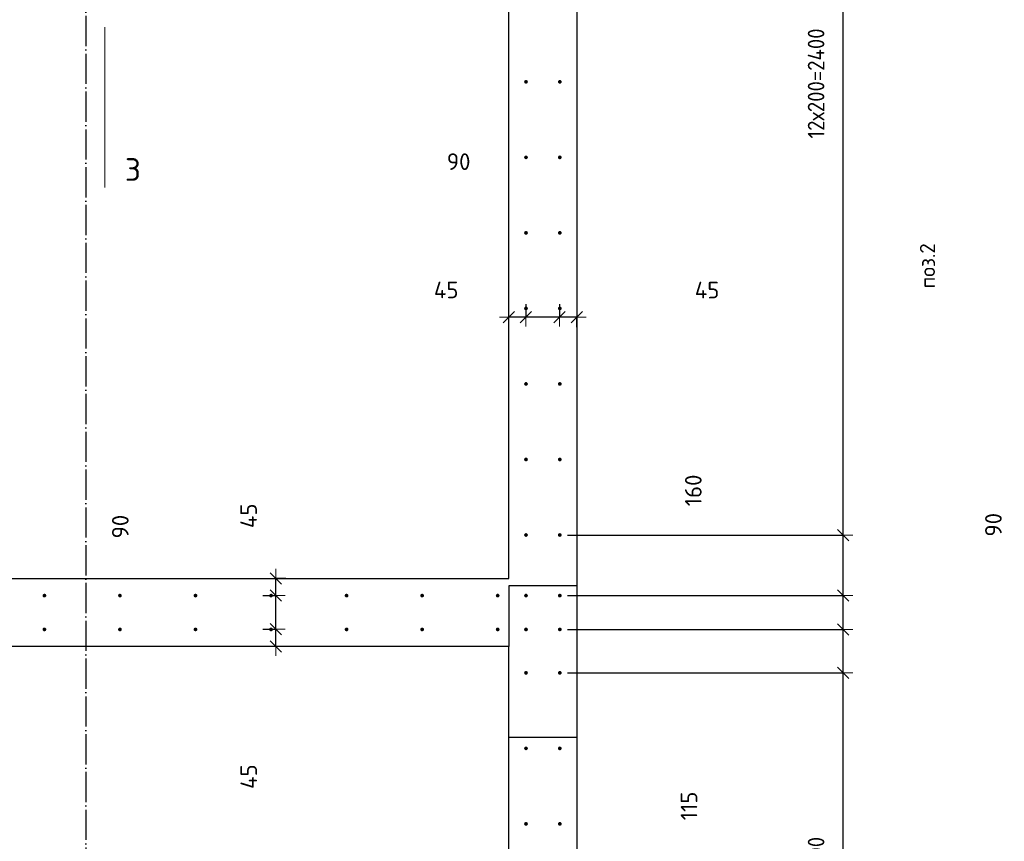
# Model space of a CAD drawing. Header units: millimetres. Extents: x 2792 to 69837, y -2757 to 29968.
# Tile 42 of 77: x 35645 to 38252, y 9584 to 11760. Entities that reach past the tile are written whole.
import ezdxf

# ---------------------------------------------------------------- set-up
doc = ezdxf.new("R2010")
doc.units = ezdxf.units.MM
doc.header["$PDMODE"] = 65
for name, pattern in [('______11', [100, 80, -10, 0, -10]), ('______5', [220, 160, -20, 20, -20]), ('________', [0])]:
    doc.linetypes.add(name, pattern=pattern)
for name, color, linetype, lineweight in [('Standard', 7, 'Continuous', 25), ('Арм.стержн. вертикальными 1', 22, 'Continuous', 35), ('Обозначение разреза_ общее', 7, 'Continuous', 25), ('Размерная линия_ общее', 7, 'Continuous', 13)]:
    doc.layers.add(name, color=color, linetype=linetype, lineweight=lineweight)
doc.layers.add('Осевая линия_ общее', color=7, linetype='______5', lineweight=13, true_color=0xa0a0a0)
doc.styles.add('ISOCPEUR', font='ISOCPEUR')
doc.dimstyles.new('DIMSTYLE_12', dxfattribs={"dimtxt": 44, "dimasz": 50, "dimexe": 0, "dimexo": 0, "dimgap": 22, "dimtad": 0, "dimdec": 0, "dimrnd": 5, "dimzin": 12, "dimdsep": 46, "dimtxsty": 'ISOCPEUR', "dimblk1": 'ALL_ML_STRICH', "dimblk2": 'ALL_ML_STRICH', "dimsah": 1, "dimcen": 0, "dimclrd": 7, "dimclre": 256, "dimclrt": 7, "dimadec": 0, "dimazin": 0, "dimtfac": 1, "dimtdec": 0, "dimtix": 1, "dimtmove": 2, "dimatfit": 3, "dimfxl": 0, "dimtvp": 1.2, "dimtzin": 0, "dimlwd": 0, "dimlwe": -3, "dimarcsym": 0})
doc.dimstyles.new('DIMSTYLE_3', dxfattribs={"dimtxt": 44, "dimasz": 50, "dimexe": 0, "dimexo": 0, "dimgap": 22, "dimtad": 2, "dimdec": 0, "dimrnd": 5, "dimzin": 12, "dimdsep": 46, "dimtxsty": 'ISOCPEUR', "dimblk1": 'ALL_ML_STRICH', "dimblk2": 'ALL_ML_STRICH', "dimsah": 1, "dimcen": 0, "dimclrd": 7, "dimclre": 256, "dimclrt": 7, "dimadec": 0, "dimazin": 0, "dimtfac": 1, "dimtdec": 0, "dimtix": 1, "dimtmove": 2, "dimatfit": 3, "dimfxl": 0, "dimtzin": 0, "dimlwd": 0, "dimlwe": -3, "dimarcsym": 0})
doc.dimstyles.new('DIMSTYLE_8', dxfattribs={"dimtxt": 44, "dimasz": 50, "dimexe": 0, "dimexo": 0, "dimgap": 22, "dimtad": 2, "dimdec": 0, "dimrnd": 5, "dimzin": 12, "dimdsep": 46, "dimtxsty": 'ISOCPEUR', "dimblk1": 'ALL_ML_STRICH', "dimblk2": 'ALL_ML_STRICH', "dimsah": 1, "dimcen": 0, "dimclrd": 7, "dimclre": 256, "dimclrt": 7, "dimadec": 0, "dimazin": 0, "dimtfac": 1, "dimtdec": 0, "dimtix": 1, "dimtmove": 2, "dimatfit": 3, "dimfxl": 0, "dimtvp": 1.2, "dimtzin": 0, "dimlwd": 0, "dimlwe": -3, "dimarcsym": 0})

# ---------------------------------------------------------------- blocks, each defined once
blk = doc.blocks.new('ALL_ML_STRICH')
at = {"color": 0, "linetype": 'ByBlock', "lineweight": -2}
for p, q in [((-1, 0), (0.5, 0)), ((-0.3, -0.3), (0.3, 0.3)), ((0, -0.5), (0, 0.5))]:
    blk.add_line(p, q, dxfattribs=at)
blk = doc.blocks.new('*D212')
at = {"layer": 'DEFPOINTS', "color": 7, "linetype": 'Continuous', "lineweight": 13, "transparency": 33554687}
for p in [(37074.5, 11025.9), (37120, 10972.2), (37120, 10925.5)]:
    blk.add_point(p, dxfattribs=at)
at = {"layer": 'Размерная линия_ общее', "color": 253, "linetype": 'Continuous', "lineweight": -2, "true_color": 0xa0a0a0, "transparency": 33554687}
for p, q in [((37074.5, 11005.9), (37074.5, 10972.2)), ((37120, 10945.5), (37120, 10972.2))]:
    blk.add_line(p, q, dxfattribs=at)
at = {"layer": 'Размерная линия_ общее', "color": 7, "linetype": 'Continuous', "lineweight": -2, "transparency": 33554687}
blk.add_line((37120, 10972.2), (37074.5, 10972.2), dxfattribs=at)
at = {"layer": 'Размерная линия_ общее', "color": 7, "linetype": 'Continuous', "lineweight": 13, "transparency": 33554687, "xscale": 50, "yscale": 50, "zscale": 50}
for p, rotation in [((37074.5, 10972.2), 180), ((37120, 10972.2), 360)]:
    blk.add_blockref('ALL_ML_STRICH', p, dxfattribs=dict(at, rotation=rotation))
at = {"layer": 'Размерная линия_ общее', "color": 7, "linetype": 'Continuous', "lineweight": 13, "transparency": 33554687, "insert": (37464.9, 11043.6), "char_height": 44, "width": 88, "attachment_point": 5, "style": 'ISOCPEUR'}
blk.add_mtext('\\A1;{45}', dxfattribs=at)
blk = doc.blocks.new('*D213')
at = {"layer": 'DEFPOINTS', "color": 7, "linetype": 'Continuous', "lineweight": 13, "transparency": 33554687}
for p in [(36985, 11025.9), (37074.5, 11025.9), (37074.5, 10972.2)]:
    blk.add_point(p, dxfattribs=at)
at = {"layer": 'Размерная линия_ общее', "color": 253, "linetype": 'Continuous', "lineweight": -2, "true_color": 0xa0a0a0, "transparency": 33554687}
for p, q in [((36985, 11005.9), (36985, 10972.2)), ((37074.5, 11005.9), (37074.5, 10972.2))]:
    blk.add_line(p, q, dxfattribs=at)
at = {"layer": 'Размерная линия_ общее', "color": 7, "linetype": 'Continuous', "lineweight": -2, "transparency": 33554687}
blk.add_line((37074.5, 10972.2), (36985, 10972.2), dxfattribs=at)
at = {"layer": 'Размерная линия_ общее', "color": 7, "linetype": 'Continuous', "lineweight": 13, "transparency": 33554687, "xscale": 50, "yscale": 50, "zscale": 50}
for p, rotation in [((36985, 10972.2), 180), ((37074.5, 10972.2), 360)]:
    blk.add_blockref('ALL_ML_STRICH', p, dxfattribs=dict(at, rotation=rotation))
at = {"layer": 'Размерная линия_ общее', "color": 7, "linetype": 'Continuous', "lineweight": 13, "transparency": 33554687, "insert": (36807.2, 11383.6), "char_height": 44, "width": 88, "attachment_point": 5, "style": 'ISOCPEUR'}
blk.add_mtext('\\A1;{90}', dxfattribs=at)
blk = doc.blocks.new('*D214')
at = {"layer": 'DEFPOINTS', "color": 7, "linetype": 'Continuous', "lineweight": 13, "transparency": 33554687}
for p in [(36985, 11025.9), (36985, 10972.2), (36940, 10925.5)]:
    blk.add_point(p, dxfattribs=at)
at = {"layer": 'Размерная линия_ общее', "color": 253, "linetype": 'Continuous', "lineweight": -2, "true_color": 0xa0a0a0, "transparency": 33554687}
for p, q in [((36985, 11005.9), (36985, 10972.2)), ((36940, 10945.5), (36940, 10972.2))]:
    blk.add_line(p, q, dxfattribs=at)
at = {"layer": 'Размерная линия_ общее', "color": 7, "linetype": 'Continuous', "lineweight": -2, "transparency": 33554687}
blk.add_line((36985, 10972.2), (36940, 10972.2), dxfattribs=at)
at = {"layer": 'Размерная линия_ общее', "color": 7, "linetype": 'Continuous', "lineweight": 13, "transparency": 33554687, "xscale": 50, "yscale": 50, "zscale": 50}
for p, rotation in [((36940, 10972.2), 180), ((36985, 10972.2), 360)]:
    blk.add_blockref('ALL_ML_STRICH', p, dxfattribs=dict(at, rotation=rotation))
at = {"layer": 'Размерная линия_ общее', "color": 7, "linetype": 'Continuous', "lineweight": 13, "transparency": 33554687, "insert": (36774.2, 11043.9), "char_height": 44, "width": 88, "attachment_point": 5, "style": 'ISOCPEUR'}
blk.add_mtext('\\A1;{45}', dxfattribs=at)
blk = doc.blocks.new('*D329')
at = {"layer": 'DEFPOINTS', "color": 7, "linetype": 'Continuous', "lineweight": 13, "transparency": 33554687}
for p in [(37075, 10030), (37075, 9030), (37825.5, 9030)]:
    blk.add_point(p, dxfattribs=at)
at = {"layer": 'Размерная линия_ общее', "color": 253, "linetype": 'Continuous', "lineweight": -2, "true_color": 0xa0a0a0, "transparency": 33554687}
for p, q in [((37095, 10030), (37825.5, 10030)), ((37095, 9030), (37825.5, 9030))]:
    blk.add_line(p, q, dxfattribs=at)
at = {"layer": 'Размерная линия_ общее', "color": 7, "linetype": 'Continuous', "lineweight": -2, "transparency": 33554687}
blk.add_line((37825.5, 9030), (37825.5, 10030), dxfattribs=at)
at = {"layer": 'Размерная линия_ общее', "color": 7, "linetype": 'Continuous', "lineweight": 13, "transparency": 33554687, "xscale": 50, "yscale": 50, "zscale": 50}
for p, rotation in [((37825.5, 10030), 90), ((37825.5, 9030), 270)]:
    blk.add_blockref('ALL_ML_STRICH', p, dxfattribs=dict(at, rotation=rotation))
at = {"layer": 'Размерная линия_ общее', "color": 7, "linetype": 'Continuous', "lineweight": 13, "transparency": 33554687, "insert": (37731.5, 9462), "char_height": 44, "width": 2.2, "attachment_point": 1, "rotation": 90, "line_spacing_factor": 0.60241, "style": 'ISOCPEUR'}
blk.add_mtext('\\W0.91;5х200', dxfattribs=at)
blk = doc.blocks.new('*D330')
at = {"layer": 'DEFPOINTS', "color": 7, "linetype": 'Continuous', "lineweight": 13, "transparency": 33554687}
for p in [(37075, 10145), (37075, 10030), (37825.5, 10030)]:
    blk.add_point(p, dxfattribs=at)
at = {"layer": 'Размерная линия_ общее', "color": 253, "linetype": 'Continuous', "lineweight": -2, "true_color": 0xa0a0a0, "transparency": 33554687}
for p, q in [((37095, 10145), (37825.5, 10145)), ((37095, 10030), (37825.5, 10030))]:
    blk.add_line(p, q, dxfattribs=at)
at = {"layer": 'Размерная линия_ общее', "color": 7, "linetype": 'Continuous', "lineweight": -2, "transparency": 33554687}
blk.add_line((37825.5, 10030), (37825.5, 10145), dxfattribs=at)
at = {"layer": 'Размерная линия_ общее', "color": 7, "linetype": 'Continuous', "lineweight": 13, "transparency": 33554687, "xscale": 50, "yscale": 50, "zscale": 50}
for p, rotation in [((37825.5, 10145), 90), ((37825.5, 10030), 270)]:
    blk.add_blockref('ALL_ML_STRICH', p, dxfattribs=dict(at, rotation=rotation))
at = {"layer": 'Размерная линия_ общее', "color": 7, "linetype": 'Continuous', "lineweight": 13, "transparency": 33554687, "insert": (37417, 9677.5), "char_height": 44, "width": 132, "attachment_point": 5, "rotation": 90, "style": 'ISOCPEUR'}
blk.add_mtext('\\A1;{115}', dxfattribs=at)
blk = doc.blocks.new('*D331')
at = {"layer": 'DEFPOINTS', "color": 7, "linetype": 'Continuous', "lineweight": 13, "transparency": 33554687}
for p in [(37075, 10234.5), (37075, 10145), (37825.5, 10145)]:
    blk.add_point(p, dxfattribs=at)
at = {"layer": 'Размерная линия_ общее', "color": 253, "linetype": 'Continuous', "lineweight": -2, "true_color": 0xa0a0a0, "transparency": 33554687}
for p, q in [((37095, 10234.5), (37825.5, 10234.5)), ((37095, 10145), (37825.5, 10145))]:
    blk.add_line(p, q, dxfattribs=at)
at = {"layer": 'Размерная линия_ общее', "color": 7, "linetype": 'Continuous', "lineweight": -2, "transparency": 33554687}
blk.add_line((37825.5, 10145), (37825.5, 10234.5), dxfattribs=at)
at = {"layer": 'Размерная линия_ общее', "color": 7, "linetype": 'Continuous', "lineweight": 13, "transparency": 33554687, "xscale": 50, "yscale": 50, "zscale": 50}
for p, rotation in [((37825.5, 10234.5), 90), ((37825.5, 10145), 270)]:
    blk.add_blockref('ALL_ML_STRICH', p, dxfattribs=dict(at, rotation=rotation))
at = {"layer": 'Размерная линия_ общее', "color": 7, "linetype": 'Continuous', "lineweight": 13, "transparency": 33554687, "insert": (38222.9, 10422.1), "char_height": 44, "width": 88, "attachment_point": 5, "rotation": 90, "style": 'ISOCPEUR'}
blk.add_mtext('\\A1;{90}', dxfattribs=at)
blk = doc.blocks.new('*D332')
at = {"layer": 'DEFPOINTS', "color": 7, "linetype": 'Continuous', "lineweight": 13, "transparency": 33554687}
for p in [(37075, 10395), (37075, 10234.5), (37825.5, 10234.5)]:
    blk.add_point(p, dxfattribs=at)
at = {"layer": 'Размерная линия_ общее', "color": 253, "linetype": 'Continuous', "lineweight": -2, "true_color": 0xa0a0a0, "transparency": 33554687}
for p, q in [((37095, 10395), (37825.5, 10395)), ((37095, 10234.5), (37825.5, 10234.5))]:
    blk.add_line(p, q, dxfattribs=at)
at = {"layer": 'Размерная линия_ общее', "color": 7, "linetype": 'Continuous', "lineweight": -2, "transparency": 33554687}
blk.add_line((37825.5, 10234.5), (37825.5, 10395), dxfattribs=at)
at = {"layer": 'Размерная линия_ общее', "color": 7, "linetype": 'Continuous', "lineweight": 13, "transparency": 33554687, "xscale": 50, "yscale": 50, "zscale": 50}
for p, rotation in [((37825.5, 10395), 90), ((37825.5, 10234.5), 270)]:
    blk.add_blockref('ALL_ML_STRICH', p, dxfattribs=dict(at, rotation=rotation))
at = {"layer": 'Размерная линия_ общее', "color": 7, "linetype": 'Continuous', "lineweight": 13, "transparency": 33554687, "insert": (37428.4, 10513), "char_height": 44, "width": 132, "attachment_point": 5, "rotation": 90, "style": 'ISOCPEUR'}
blk.add_mtext('\\A1;{160}', dxfattribs=at)
blk = doc.blocks.new('*D333')
at = {"layer": 'DEFPOINTS', "color": 7, "linetype": 'Continuous', "lineweight": 13, "transparency": 33554687}
for p in [(37075, 12795), (37075, 10395), (37825.5, 10395)]:
    blk.add_point(p, dxfattribs=at)
at = {"layer": 'Размерная линия_ общее', "color": 253, "linetype": 'Continuous', "lineweight": -2, "true_color": 0xa0a0a0, "transparency": 33554687}
for p, q in [((37095, 12795), (37825.5, 12795)), ((37095, 10395), (37825.5, 10395))]:
    blk.add_line(p, q, dxfattribs=at)
at = {"layer": 'Размерная линия_ общее', "color": 7, "linetype": 'Continuous', "lineweight": -2, "transparency": 33554687}
blk.add_line((37825.5, 10395), (37825.5, 12795), dxfattribs=at)
at = {"layer": 'Размерная линия_ общее', "color": 7, "linetype": 'Continuous', "lineweight": 13, "transparency": 33554687, "xscale": 50, "yscale": 50, "zscale": 50}
for p, rotation in [((37825.5, 12795), 90), ((37825.5, 10395), 270)]:
    blk.add_blockref('ALL_ML_STRICH', p, dxfattribs=dict(at, rotation=rotation))
at = {"layer": 'Размерная линия_ общее', "color": 7, "linetype": 'Continuous', "lineweight": 13, "transparency": 33554687, "insert": (37731.5, 11445), "char_height": 44, "width": 2.2, "attachment_point": 1, "rotation": 90, "line_spacing_factor": 0.60241, "style": 'ISOCPEUR'}
blk.add_mtext('\\W0.91;12х200=2400', dxfattribs=at)
blk = doc.blocks.new('*D377')
at = {"layer": 'DEFPOINTS', "color": 7, "linetype": 'Continuous', "lineweight": 13, "transparency": 33554687}
for p in [(36269, 10145.5), (36322.8, 10100), (36369.5, 10100)]:
    blk.add_point(p, dxfattribs=at)
at = {"layer": 'Размерная линия_ общее', "color": 253, "linetype": 'Continuous', "lineweight": -2, "true_color": 0xa0a0a0, "transparency": 33554687}
for p, q in [((36289, 10145.5), (36322.8, 10145.5)), ((36349.5, 10100), (36322.8, 10100))]:
    blk.add_line(p, q, dxfattribs=at)
at = {"layer": 'Размерная линия_ общее', "color": 7, "linetype": 'Continuous', "lineweight": -2, "transparency": 33554687}
blk.add_line((36322.8, 10100), (36322.8, 10145.5), dxfattribs=at)
at = {"layer": 'Размерная линия_ общее', "color": 7, "linetype": 'Continuous', "lineweight": 13, "transparency": 33554687, "xscale": 50, "yscale": 50, "zscale": 50}
for p, rotation in [((36322.8, 10145.5), 90), ((36322.8, 10100), 270)]:
    blk.add_blockref('ALL_ML_STRICH', p, dxfattribs=dict(at, rotation=rotation))
at = {"layer": 'Размерная линия_ общее', "color": 7, "linetype": 'Continuous', "lineweight": 13, "transparency": 33554687, "insert": (36251.4, 9755.1), "char_height": 44, "width": 88, "attachment_point": 5, "rotation": 90, "style": 'ISOCPEUR'}
blk.add_mtext('\\A1;{45}', dxfattribs=at)
blk = doc.blocks.new('*D378')
at = {"layer": 'DEFPOINTS', "color": 7, "linetype": 'Continuous', "lineweight": 13, "transparency": 33554687}
for p in [(36269, 10235), (36269, 10145.5), (36322.8, 10145.5)]:
    blk.add_point(p, dxfattribs=at)
at = {"layer": 'Размерная линия_ общее', "color": 253, "linetype": 'Continuous', "lineweight": -2, "true_color": 0xa0a0a0, "transparency": 33554687}
for p, q in [((36289, 10235), (36322.8, 10235)), ((36289, 10145.5), (36322.8, 10145.5))]:
    blk.add_line(p, q, dxfattribs=at)
at = {"layer": 'Размерная линия_ общее', "color": 7, "linetype": 'Continuous', "lineweight": -2, "transparency": 33554687}
blk.add_line((36322.8, 10145.5), (36322.8, 10235), dxfattribs=at)
at = {"layer": 'Размерная линия_ общее', "color": 7, "linetype": 'Continuous', "lineweight": 13, "transparency": 33554687, "xscale": 50, "yscale": 50, "zscale": 50}
for p, rotation in [((36322.8, 10235), 90), ((36322.8, 10145.5), 270)]:
    blk.add_blockref('ALL_ML_STRICH', p, dxfattribs=dict(at, rotation=rotation))
at = {"layer": 'Размерная линия_ общее', "color": 7, "linetype": 'Continuous', "lineweight": 13, "transparency": 33554687, "insert": (35911.4, 10417.2), "char_height": 44, "width": 88, "attachment_point": 5, "rotation": 90, "style": 'ISOCPEUR'}
blk.add_mtext('\\A1;{90}', dxfattribs=at)
blk = doc.blocks.new('*D379')
at = {"layer": 'DEFPOINTS', "color": 7, "linetype": 'Continuous', "lineweight": 13, "transparency": 33554687}
for p in [(36369.5, 10280), (36269, 10235), (36322.8, 10235)]:
    blk.add_point(p, dxfattribs=at)
at = {"layer": 'Размерная линия_ общее', "color": 253, "linetype": 'Continuous', "lineweight": -2, "true_color": 0xa0a0a0, "transparency": 33554687}
for p, q in [((36349.5, 10280), (36322.8, 10280)), ((36289, 10235), (36322.8, 10235))]:
    blk.add_line(p, q, dxfattribs=at)
at = {"layer": 'Размерная линия_ общее', "color": 7, "linetype": 'Continuous', "lineweight": -2, "transparency": 33554687}
blk.add_line((36322.8, 10235), (36322.8, 10280), dxfattribs=at)
at = {"layer": 'Размерная линия_ общее', "color": 7, "linetype": 'Continuous', "lineweight": 13, "transparency": 33554687, "xscale": 50, "yscale": 50, "zscale": 50}
for p, rotation in [((36322.8, 10280), 90), ((36322.8, 10235), 270)]:
    blk.add_blockref('ALL_ML_STRICH', p, dxfattribs=dict(at, rotation=rotation))
at = {"layer": 'Размерная линия_ общее', "color": 7, "linetype": 'Continuous', "lineweight": 13, "transparency": 33554687, "insert": (36251.1, 10445.8), "char_height": 44, "width": 88, "attachment_point": 5, "rotation": 90, "style": 'ISOCPEUR'}
blk.add_mtext('\\A1;{45}', dxfattribs=at)

msp = doc.modelspace()

# ---------------------------------------------------------------- hatches: boundary and pattern name
at = {"layer": 'Арм.стержн. вертикальными 1', "linetype": 'Continuous', "lineweight": 50, "transparency": 33554687}
for points in [[(36990.5, 11595), (36990.1, 11596.9), (36989, 11598.5), (36987.4, 11599.6), (36985.5, 11600), (36983.6, 11599.6), (36981.9, 11598.5), (36980.8, 11596.9), (36980.5, 11595), (36980.8, 11593.1), (36981.9, 11591.5), (36983.6, 11590.4), (36985.5, 11590), (36987.4, 11590.4), (36989, 11591.5), (36990.1, 11593.1)], [(37080, 11595), (37079.6, 11596.9), (37078.5, 11598.5), (37076.9, 11599.6), (37075, 11600), (37073.1, 11599.6), (37071.5, 11598.5), (37070.4, 11596.9), (37070, 11595), (37070.4, 11593.1), (37071.5, 11591.5), (37073.1, 11590.4), (37075, 11590), (37076.9, 11590.4), (37078.5, 11591.5), (37079.6, 11593.1)], [(36990.5, 11395), (36990.1, 11396.9), (36989, 11398.5), (36987.4, 11399.6), (36985.5, 11400), (36983.6, 11399.6), (36981.9, 11398.5), (36980.8, 11396.9), (36980.5, 11395), (36980.8, 11393.1), (36981.9, 11391.5), (36983.6, 11390.4), (36985.5, 11390), (36987.4, 11390.4), (36989, 11391.5), (36990.1, 11393.1)], [(37080, 11395), (37079.6, 11396.9), (37078.5, 11398.5), (37076.9, 11399.6), (37075, 11400), (37073.1, 11399.6), (37071.5, 11398.5), (37070.4, 11396.9), (37070, 11395), (37070.4, 11393.1), (37071.5, 11391.5), (37073.1, 11390.4), (37075, 11390), (37076.9, 11390.4), (37078.5, 11391.5), (37079.6, 11393.1)], [(36990.5, 11195), (36990.1, 11196.9), (36989, 11198.5), (36987.4, 11199.6), (36985.5, 11200), (36983.6, 11199.6), (36981.9, 11198.5), (36980.8, 11196.9), (36980.5, 11195), (36980.8, 11193.1), (36981.9, 11191.5), (36983.6, 11190.4), (36985.5, 11190), (36987.4, 11190.4), (36989, 11191.5), (36990.1, 11193.1)], [(37080, 11195), (37079.6, 11196.9), (37078.5, 11198.5), (37076.9, 11199.6), (37075, 11200), (37073.1, 11199.6), (37071.5, 11198.5), (37070.4, 11196.9), (37070, 11195), (37070.4, 11193.1), (37071.5, 11191.5), (37073.1, 11190.4), (37075, 11190), (37076.9, 11190.4), (37078.5, 11191.5), (37079.6, 11193.1)], [(36990.5, 10995), (36990.1, 10996.9), (36989, 10998.5), (36987.4, 10999.6), (36985.5, 11000), (36983.6, 10999.6), (36981.9, 10998.5), (36980.8, 10996.9), (36980.5, 10995), (36980.8, 10993.1), (36981.9, 10991.5), (36983.6, 10990.4), (36985.5, 10990), (36987.4, 10990.4), (36989, 10991.5), (36990.1, 10993.1)], [(37080, 10995), (37079.6, 10996.9), (37078.5, 10998.5), (37076.9, 10999.6), (37075, 11000), (37073.1, 10999.6), (37071.5, 10998.5), (37070.4, 10996.9), (37070, 10995), (37070.4, 10993.1), (37071.5, 10991.5), (37073.1, 10990.4), (37075, 10990), (37076.9, 10990.4), (37078.5, 10991.5), (37079.6, 10993.1)], [(36990.5, 10795), (36990.1, 10796.9), (36989, 10798.5), (36987.4, 10799.6), (36985.5, 10800), (36983.6, 10799.6), (36981.9, 10798.5), (36980.8, 10796.9), (36980.5, 10795), (36980.8, 10793.1), (36981.9, 10791.5), (36983.6, 10790.4), (36985.5, 10790), (36987.4, 10790.4), (36989, 10791.5), (36990.1, 10793.1)], [(37080, 10795), (37079.6, 10796.9), (37078.5, 10798.5), (37076.9, 10799.6), (37075, 10800), (37073.1, 10799.6), (37071.5, 10798.5), (37070.4, 10796.9), (37070, 10795), (37070.4, 10793.1), (37071.5, 10791.5), (37073.1, 10790.4), (37075, 10790), (37076.9, 10790.4), (37078.5, 10791.5), (37079.6, 10793.1)], [(36990.5, 10595), (36990.1, 10596.9), (36989, 10598.5), (36987.4, 10599.6), (36985.5, 10600), (36983.6, 10599.6), (36981.9, 10598.5), (36980.8, 10596.9), (36980.5, 10595), (36980.8, 10593.1), (36981.9, 10591.5), (36983.6, 10590.4), (36985.5, 10590), (36987.4, 10590.4), (36989, 10591.5), (36990.1, 10593.1)], [(37080, 10595), (37079.6, 10596.9), (37078.5, 10598.5), (37076.9, 10599.6), (37075, 10600), (37073.1, 10599.6), (37071.5, 10598.5), (37070.4, 10596.9), (37070, 10595), (37070.4, 10593.1), (37071.5, 10591.5), (37073.1, 10590.4), (37075, 10590), (37076.9, 10590.4), (37078.5, 10591.5), (37079.6, 10593.1)], [(36990.5, 10395), (36990.1, 10396.9), (36989, 10398.5), (36987.4, 10399.6), (36985.5, 10400), (36983.6, 10399.6), (36981.9, 10398.5), (36980.8, 10396.9), (36980.5, 10395), (36980.8, 10393.1), (36981.9, 10391.5), (36983.6, 10390.4), (36985.5, 10390), (36987.4, 10390.4), (36989, 10391.5), (36990.1, 10393.1)], [(37080, 10395), (37079.6, 10396.9), (37078.5, 10398.5), (37076.9, 10399.6), (37075, 10400), (37073.1, 10399.6), (37071.5, 10398.5), (37070.4, 10396.9), (37070, 10395), (37070.4, 10393.1), (37071.5, 10391.5), (37073.1, 10390.4), (37075, 10390), (37076.9, 10390.4), (37078.5, 10391.5), (37079.6, 10393.1)], [(35715.5, 10234.5), (35715.1, 10236.4), (35714, 10238), (35712.4, 10239.1), (35710.5, 10239.5), (35708.6, 10239.1), (35707, 10238), (35705.9, 10236.4), (35705.5, 10234.5), (35705.9, 10232.6), (35707, 10231), (35708.6, 10229.9), (35710.5, 10229.5), (35712.4, 10229.9), (35714, 10231), (35715.1, 10232.6)], [(35915.5, 10234.5), (35915.1, 10236.4), (35914, 10238), (35912.4, 10239.1), (35910.5, 10239.5), (35908.6, 10239.1), (35907, 10238), (35905.9, 10236.4), (35905.5, 10234.5), (35905.9, 10232.6), (35907, 10231), (35908.6, 10229.9), (35910.5, 10229.5), (35912.4, 10229.9), (35914, 10231), (35915.1, 10232.6)], [(36115.5, 10234.5), (36115.1, 10236.4), (36114, 10238), (36112.4, 10239.1), (36110.5, 10239.5), (36108.6, 10239.1), (36107, 10238), (36105.9, 10236.4), (36105.5, 10234.5), (36105.9, 10232.6), (36107, 10231), (36108.6, 10229.9), (36110.5, 10229.5), (36112.4, 10229.9), (36114, 10231), (36115.1, 10232.6)], [(36315.5, 10234.5), (36315.1, 10236.4), (36314, 10238), (36312.4, 10239.1), (36310.5, 10239.5), (36308.6, 10239.1), (36307, 10238), (36305.9, 10236.4), (36305.5, 10234.5), (36305.9, 10232.6), (36307, 10231), (36308.6, 10229.9), (36310.5, 10229.5), (36312.4, 10229.9), (36314, 10231), (36315.1, 10232.6)], [(36515.5, 10234.5), (36515.1, 10236.4), (36514, 10238), (36512.4, 10239.1), (36510.5, 10239.5), (36508.6, 10239.1), (36507, 10238), (36505.9, 10236.4), (36505.5, 10234.5), (36505.9, 10232.6), (36507, 10231), (36508.6, 10229.9), (36510.5, 10229.5), (36512.4, 10229.9), (36514, 10231), (36515.1, 10232.6)], [(36715.5, 10234.5), (36715.1, 10236.4), (36714, 10238), (36712.4, 10239.1), (36710.5, 10239.5), (36708.6, 10239.1), (36707, 10238), (36705.9, 10236.4), (36705.5, 10234.5), (36705.9, 10232.6), (36707, 10231), (36708.6, 10229.9), (36710.5, 10229.5), (36712.4, 10229.9), (36714, 10231), (36715.1, 10232.6)], [(36915.5, 10234.5), (36915.1, 10236.4), (36914, 10238), (36912.4, 10239.1), (36910.5, 10239.5), (36908.6, 10239.1), (36907, 10238), (36905.9, 10236.4), (36905.5, 10234.5), (36905.9, 10232.6), (36907, 10231), (36908.6, 10229.9), (36910.5, 10229.5), (36912.4, 10229.9), (36914, 10231), (36915.1, 10232.6)], [(36990.5, 10234.5), (36990.1, 10236.4), (36989, 10238), (36987.4, 10239.1), (36985.5, 10239.5), (36983.6, 10239.1), (36981.9, 10238), (36980.8, 10236.4), (36980.5, 10234.5), (36980.8, 10232.6), (36981.9, 10231), (36983.6, 10229.9), (36985.5, 10229.5), (36987.4, 10229.9), (36989, 10231), (36990.1, 10232.6)], [(37080, 10234.5), (37079.6, 10236.4), (37078.5, 10238), (37076.9, 10239.1), (37075, 10239.5), (37073.1, 10239.1), (37071.5, 10238), (37070.4, 10236.4), (37070, 10234.5), (37070.4, 10232.6), (37071.5, 10231), (37073.1, 10229.9), (37075, 10229.5), (37076.9, 10229.9), (37078.5, 10231), (37079.6, 10232.6)], [(35715.5, 10145), (35715.1, 10146.9), (35714, 10148.5), (35712.4, 10149.6), (35710.5, 10150), (35708.6, 10149.6), (35707, 10148.5), (35705.9, 10146.9), (35705.5, 10145), (35705.9, 10143.1), (35707, 10141.4), (35708.6, 10140.4), (35710.5, 10140), (35712.4, 10140.4), (35714, 10141.4), (35715.1, 10143.1)], [(35915.5, 10145), (35915.1, 10146.9), (35914, 10148.5), (35912.4, 10149.6), (35910.5, 10150), (35908.6, 10149.6), (35907, 10148.5), (35905.9, 10146.9), (35905.5, 10145), (35905.9, 10143.1), (35907, 10141.4), (35908.6, 10140.4), (35910.5, 10140), (35912.4, 10140.4), (35914, 10141.4), (35915.1, 10143.1)], [(36115.5, 10145), (36115.1, 10146.9), (36114, 10148.5), (36112.4, 10149.6), (36110.5, 10150), (36108.6, 10149.6), (36107, 10148.5), (36105.9, 10146.9), (36105.5, 10145), (36105.9, 10143.1), (36107, 10141.4), (36108.6, 10140.4), (36110.5, 10140), (36112.4, 10140.4), (36114, 10141.4), (36115.1, 10143.1)], [(36315.5, 10145), (36315.1, 10146.9), (36314, 10148.5), (36312.4, 10149.6), (36310.5, 10150), (36308.6, 10149.6), (36307, 10148.5), (36305.9, 10146.9), (36305.5, 10145), (36305.9, 10143.1), (36307, 10141.4), (36308.6, 10140.4), (36310.5, 10140), (36312.4, 10140.4), (36314, 10141.4), (36315.1, 10143.1)], [(36515.5, 10145), (36515.1, 10146.9), (36514, 10148.5), (36512.4, 10149.6), (36510.5, 10150), (36508.6, 10149.6), (36507, 10148.5), (36505.9, 10146.9), (36505.5, 10145), (36505.9, 10143.1), (36507, 10141.4), (36508.6, 10140.4), (36510.5, 10140), (36512.4, 10140.4), (36514, 10141.4), (36515.1, 10143.1)], [(36715.5, 10145), (36715.1, 10146.9), (36714, 10148.5), (36712.4, 10149.6), (36710.5, 10150), (36708.6, 10149.6), (36707, 10148.5), (36705.9, 10146.9), (36705.5, 10145), (36705.9, 10143.1), (36707, 10141.4), (36708.6, 10140.4), (36710.5, 10140), (36712.4, 10140.4), (36714, 10141.4), (36715.1, 10143.1)], [(36915.5, 10145), (36915.1, 10146.9), (36914, 10148.5), (36912.4, 10149.6), (36910.5, 10150), (36908.6, 10149.6), (36907, 10148.5), (36905.9, 10146.9), (36905.5, 10145), (36905.9, 10143.1), (36907, 10141.4), (36908.6, 10140.4), (36910.5, 10140), (36912.4, 10140.4), (36914, 10141.4), (36915.1, 10143.1)], [(36990.5, 10145), (36990.1, 10146.9), (36989, 10148.5), (36987.4, 10149.6), (36985.5, 10150), (36983.6, 10149.6), (36981.9, 10148.5), (36980.8, 10146.9), (36980.5, 10145), (36980.8, 10143.1), (36981.9, 10141.4), (36983.6, 10140.4), (36985.5, 10140), (36987.4, 10140.4), (36989, 10141.4), (36990.1, 10143.1)], [(37080, 10145), (37079.6, 10146.9), (37078.5, 10148.5), (37076.9, 10149.6), (37075, 10150), (37073.1, 10149.6), (37071.5, 10148.5), (37070.4, 10146.9), (37070, 10145), (37070.4, 10143.1), (37071.5, 10141.4), (37073.1, 10140.4), (37075, 10140), (37076.9, 10140.4), (37078.5, 10141.4), (37079.6, 10143.1)], [(36990.5, 10030), (36990.1, 10031.9), (36989, 10033.5), (36987.4, 10034.6), (36985.5, 10035), (36983.6, 10034.6), (36981.9, 10033.5), (36980.8, 10031.9), (36980.5, 10030), (36980.8, 10028.1), (36981.9, 10026.5), (36983.6, 10025.4), (36985.5, 10025), (36987.4, 10025.4), (36989, 10026.5), (36990.1, 10028.1)], [(37080, 10030), (37079.6, 10031.9), (37078.5, 10033.5), (37076.9, 10034.6), (37075, 10035), (37073.1, 10034.6), (37071.5, 10033.5), (37070.4, 10031.9), (37070, 10030), (37070.4, 10028.1), (37071.5, 10026.5), (37073.1, 10025.4), (37075, 10025), (37076.9, 10025.4), (37078.5, 10026.5), (37079.6, 10028.1)], [(36990.5, 9830), (36990.1, 9831.9), (36989, 9833.5), (36987.4, 9834.6), (36985.5, 9835), (36983.6, 9834.6), (36981.9, 9833.5), (36980.8, 9831.9), (36980.5, 9830), (36980.8, 9828.1), (36981.9, 9826.5), (36983.6, 9825.4), (36985.5, 9825), (36987.4, 9825.4), (36989, 9826.5), (36990.1, 9828.1)], [(37080, 9830), (37079.6, 9831.9), (37078.5, 9833.5), (37076.9, 9834.6), (37075, 9835), (37073.1, 9834.6), (37071.5, 9833.5), (37070.4, 9831.9), (37070, 9830), (37070.4, 9828.1), (37071.5, 9826.5), (37073.1, 9825.4), (37075, 9825), (37076.9, 9825.4), (37078.5, 9826.5), (37079.6, 9828.1)], [(36990.5, 9630), (36990.1, 9631.9), (36989, 9633.5), (36987.4, 9634.6), (36985.5, 9635), (36983.6, 9634.6), (36981.9, 9633.5), (36980.8, 9631.9), (36980.5, 9630), (36980.8, 9628.1), (36981.9, 9626.5), (36983.6, 9625.4), (36985.5, 9625), (36987.4, 9625.4), (36989, 9626.5), (36990.1, 9628.1)], [(37080, 9630), (37079.6, 9631.9), (37078.5, 9633.5), (37076.9, 9634.6), (37075, 9635), (37073.1, 9634.6), (37071.5, 9633.5), (37070.4, 9631.9), (37070, 9630), (37070.4, 9628.1), (37071.5, 9626.5), (37073.1, 9625.4), (37075, 9625), (37076.9, 9625.4), (37078.5, 9626.5), (37079.6, 9628.1)]]:
    msp.add_hatch(color=4, dxfattribs=at).paths.add_polyline_path(points)

# ---------------------------------------------------------------- linework, layer by layer
at = {"color": 7, "linetype": 'Continuous', "lineweight": 25, "transparency": 33554687}
for p, q in [((35190, 10280), (36940, 10280)), ((36940, 10100), (35190, 10100)), ((36940, 8500), (36940, 10100)), ((37120, 10100), (37120, 9000))]:
    msp.add_line(p, q, dxfattribs=at)
at = {"color": 253, "linetype": '________', "lineweight": 25, "true_color": 0xababab, "transparency": 33554687}
msp.add_line((36940, 9860), (37120, 9860), dxfattribs=at)
at = {"layer": 'Standard', "color": 7, "linetype": 'Continuous', "lineweight": 25, "transparency": 33554687}
for p, q in [((36940, 10280), (36940, 12695)), ((37120, 12695), (37120, 10100))]:
    msp.add_line(p, q, dxfattribs=at)
at = {"layer": 'Standard', "color": 253, "linetype": '________', "lineweight": 25, "true_color": 0xababab, "transparency": 33554687}
for p, q in [((36940, 10260), (36940, 10100)), ((37120, 10260), (36940, 10260))]:
    msp.add_line(p, q, dxfattribs=at)
at = {"layer": 'Обозначение разреза_ общее', "color": 7, "linetype": 'Continuous', "lineweight": 13, "transparency": 33554687}
msp.add_line((35870.4, 11739.6), (35870.4, 11315.6), dxfattribs=at)
at = {"layer": 'Осевая линия_ общее', "color": 253, "linetype": '______11', "lineweight": -3, "true_color": 0xa0a0a0, "transparency": 33554687}
msp.add_line((35820, 14272), (35820, -2614.4), dxfattribs=at)

# ---------------------------------------------------------------- texts
at = {"layer": 'Standard', "color": 7, "linetype": 'Continuous', "lineweight": 13, "transparency": 33554687, "insert": (38048.4, 11048), "char_height": 40, "width": 140.769, "attachment_point": 4, "rotation": 90, "style": 'ISOCPEUR'}
msp.add_mtext('\\A1;{\\fISOCPEUR|i0|b0;\\H40.000000;\\W1.000000;\\C7;поз.2}\\P', dxfattribs=at)
at = {"layer": 'Обозначение разреза_ общее', "color": 7, "linetype": 'Continuous', "lineweight": 13, "transparency": 33554687, "insert": (35923.7, 11332.9), "char_height": 60, "width": 65.333, "attachment_point": 7, "style": 'ISOCPEUR'}
msp.add_mtext('\\A1;{\\fISOCPEUR|i0|b0;\\H60.000000;\\W1.000000;\\C7;3}\\P', dxfattribs=at)

# ---------------------------------------------------------------- dimensions: what is measured, and where the dimension line sits
at = {"layer": 'Размерная линия_ общее', "color": 7, "linetype": 'Continuous', "lineweight": 13, "transparency": 33554687}
for base, p1, p2, text, picture, middle in [((37825.5, 12795), (37095, 10395), (37095, 12795), '\\W0.91;12х200=2400', '*D333', (37803.5, 11595)), ((37825.5, 10030), (37095, 9030), (37095, 10030), '\\W0.91;5х200', '*D329', (37803.5, 9530))]:
    dim = msp.add_linear_dim(base=base, p1=p1, p2=p2, angle=90, text=text, dimstyle='DIMSTYLE_3', override={"dimpost": '<>', "dimclrd": 7, "dimclre": 253, "dimclrt": 7, "dimlwd": 0, "dimlwe": 65533}, dxfattribs=at)
    dim.commit()
    dim.dimension.update_dxf_attribs({"geometry": picture, "text_midpoint": middle, "dimtype": 160})
for base, p1, p2, angle, dimstyle, picture, middle in [((36984.9997, 10972.2444), (37074.531, 11005.9448), (36984.9997, 11005.9448), 180, 'DIMSTYLE_8', '*D213', (36807.1915, 11383.5859)), ((36940, 10972.2), (36985, 11005.9), (36940, 10945.5), 180, 'DIMSTYLE_8', '*D214', (36774.2, 11043.9)), ((37074.531, 10972.2444), (37120, 10945.4569), (37074.531, 11005.9448), 180, 'DIMSTYLE_8', '*D212', (37464.8756, 11043.6283)), ((37825.4703, 10395), (37095, 10234.5034), (37095, 10395), 90, 'DIMSTYLE_3', '*D332', (37428.3926, 10513.032)), ((36322.8, 10280), (36289, 10235), (36349.5, 10280), 90, 'DIMSTYLE_8', '*D379', (36251.1, 10445.8)), ((36322.75, 10235.0003), (36289.0497, 10145.469), (36289.0497, 10235.0003), 90, 'DIMSTYLE_8', '*D378', (35911.4086, 10417.2085)), ((37825.4703, 10234.5034), (37095, 10144.9721), (37095, 10234.5034), 90, 'DIMSTYLE_12', '*D331', (38222.9283, 10422.0968)), ((36322.75, 10145.469), (36349.5375, 10100), (36289.0497, 10145.469), 90, 'DIMSTYLE_8', '*D377', (36251.3662, 9755.1244)), ((37825.5, 10145), (37095, 10030), (37095, 10145), 90, 'DIMSTYLE_8', '*D330', (37417, 9677.5))]:
    dim = msp.add_linear_dim(base=base, p1=p1, p2=p2, angle=angle, dimstyle=dimstyle, override={"dimpost": '<>', "dimclrd": 7, "dimclre": 253, "dimclrt": 7, "dimlwd": 0, "dimlwe": 65533}, dxfattribs=at)
    dim.commit()
    dim.dimension.update_dxf_attribs({"geometry": picture, "text_midpoint": middle, "dimtype": 160})

doc.saveas('drawing.dxf')
